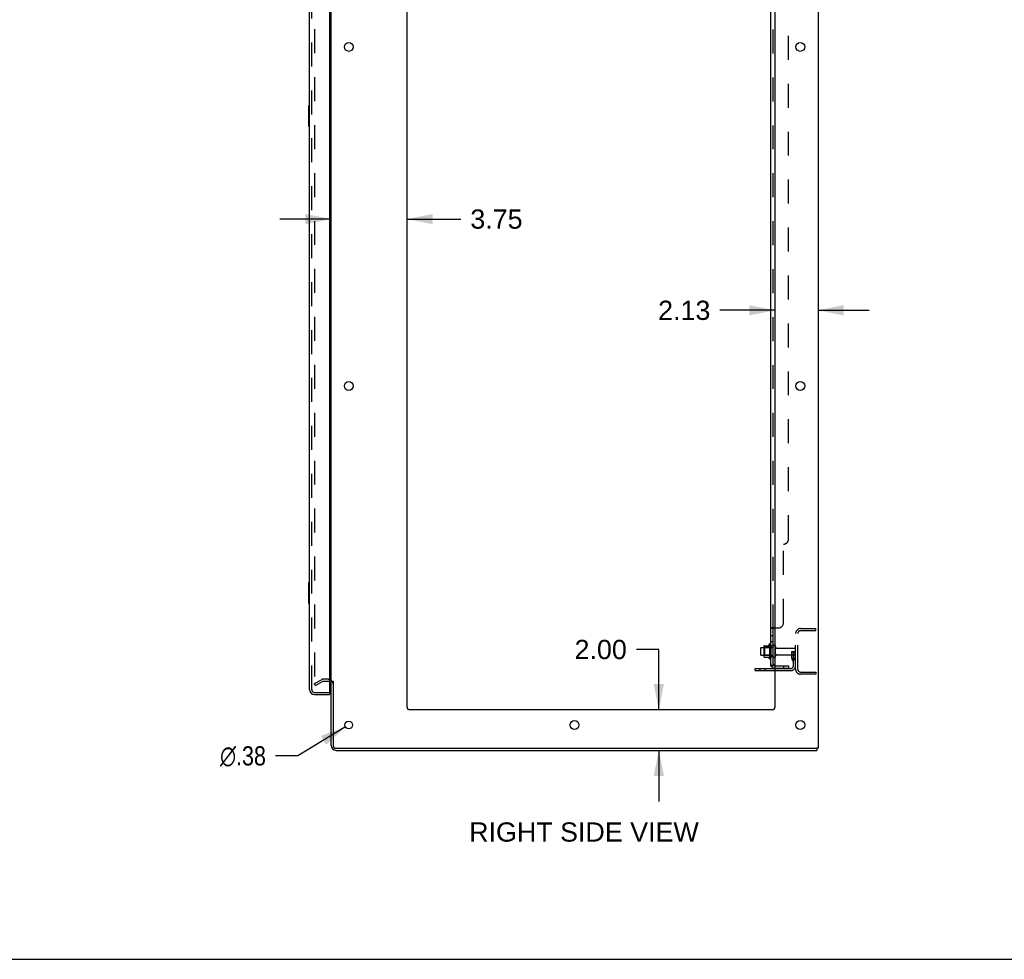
# Model space of a CAD drawing. Header units: inches. Extents: x 0 to 215, y 0 to 139.
# Tile 59 of 111: x 107 to 156, y 0 to 46. Entities that reach past the tile are written whole.
import ezdxf

# ---------------------------------------------------------------- set-up
doc = ezdxf.new("R2010")
doc.units = ezdxf.units.IN
doc.header["$LTSCALE"] = 11.804375
doc.header["$MEASUREMENT"] = 0
doc.linetypes.add('HIDDEN', pattern=[0.2, 0.1, -0.1])
doc.layers.get('0').update_dxf_attribs({"linetype": 'CONTINUOUS'})
for name, color, linetype in [('DEFAULT_2', 8, 'HIDDEN'), ('DIMENSIONS', 7, 'CONTINUOUS'), ('DOOR_ASSEMBLY', 7, 'CONTINUOUS'), ('SUBPANEL', 7, 'CONTINUOUS')]:
    doc.layers.add(name, color=color, linetype=linetype)
doc.styles.get("Standard").update_dxf_attribs({"font": 'arial.ttf'})
doc.styles.add('TEXTSTYLE_1', font='gdt', dxfattribs={"width": 0.8})
doc.dimstyles.new('DIMSTYLE_1', dxfattribs={"dimtxt": 0.946875, "dimasz": 1.2625, "dimexe": 0.09, "dimexo": 0.07, "dimgap": 0.0375, "dimtad": 0, "dimtih": 1, "dimtoh": 1, "dimzin": 4, "dimdsep": 46, "dimtxsty": 'Standard', "dimblk": '_FILLED', "dimblk1": '_FILLED', "dimblk2": '_FILLED', "dimcen": 0.09, "dimadec": 3, "dimazin": 1, "dimtfac": 1, "dimtdec": 3, "dimtofl": 0, "dimtmove": 0, "dimatfit": 3, "dimldrblk": '_FILLED', "dimfxl": 0, "dimtolj": 1, "dimtzin": 4, "dimarcsym": 0})
doc.dimstyles.new('DIMSTYLE_2', dxfattribs={"dimtxt": 0.946875, "dimasz": 1.2625, "dimexe": 0.09, "dimexo": 0.07, "dimgap": 0.09, "dimtad": 0, "dimtih": 1, "dimtoh": 1, "dimzin": 4, "dimdsep": 46, "dimtxsty": 'Standard', "dimblk": '_FILLED', "dimblk1": '_FILLED', "dimblk2": '_FILLED', "dimcen": 0.09, "dimadec": 3, "dimazin": 1, "dimtfac": 1, "dimtdec": 3, "dimtofl": 0, "dimtmove": 0, "dimatfit": 1, "dimldrblk": '_FILLED', "dimfxl": 0, "dimtolj": 1, "dimtzin": 4, "dimarcsym": 0})

# ---------------------------------------------------------------- blocks, each defined once
blk = doc.blocks.new('_FILLED')
at = {"color": 0, "linetype": 'ByBlock'}
blk.add_solid([(0, 0), (-1, 0.2), (-1, -0.2)], dxfattribs=at)
blk = doc.blocks.new('*D20')
at = {"layer": 'DIMENSIONS', "color": 2, "linetype": 'Continuous'}
for p, q in [((122.657, 36.461), (120.132, 36.461)), ((126.407, 36.461), (129.048, 36.461))]:
    blk.add_line(p, q, dxfattribs=at)
at = {"layer": 'DIMENSIONS', "color": 2, "linetype": 'Continuous', "xscale": 1.2625, "yscale": 1.2625, "zscale": 1.2625}
blk.add_blockref('_FILLED', (122.657, 36.461), dxfattribs=at)
at = {"layer": 'DIMENSIONS', "color": 2, "linetype": 'Continuous', "xscale": 1.2625, "yscale": 1.2625, "zscale": 1.2625, "rotation": 180}
blk.add_blockref('_FILLED', (126.407, 36.461), dxfattribs=at)
at = {"layer": 'DIMENSIONS', "color": 2, "linetype": 'Continuous', "insert": (129.522, 36.935), "char_height": 0.9469, "width": 2.57311, "attachment_point": 1, "line_spacing_factor": 0.9}
blk.add_mtext('3.75', dxfattribs=at)
blk = doc.blocks.new('*D21')
at = {"layer": 'DIMENSIONS', "color": 2, "linetype": 'Continuous'}
for p, q in [((144.532, 31.966), (141.825, 31.966)), ((146.657, 31.966), (149.182, 31.966))]:
    blk.add_line(p, q, dxfattribs=at)
at = {"layer": 'DIMENSIONS', "color": 2, "linetype": 'Continuous', "xscale": 1.2625, "yscale": 1.2625, "zscale": 1.2625}
blk.add_blockref('_FILLED', (144.532, 31.966), dxfattribs=at)
at = {"layer": 'DIMENSIONS', "color": 2, "linetype": 'Continuous', "xscale": 1.2625, "yscale": 1.2625, "zscale": 1.2625, "rotation": 180}
blk.add_blockref('_FILLED', (146.657, 31.966), dxfattribs=at)
at = {"layer": 'DIMENSIONS', "color": 2, "linetype": 'Continuous', "insert": (141.352, 32.44), "char_height": 0.9469, "width": 2.57311, "attachment_point": 3, "line_spacing_factor": 0.9}
blk.add_mtext('2.13', dxfattribs=at)
blk = doc.blocks.new('*D22')
at = {"layer": 'DIMENSIONS', "color": 2, "linetype": 'Continuous'}
for p, q in [((138.812, 15.261), (137.707, 15.261)), ((138.812, 12.292), (138.812, 15.261)), ((138.812, 10.292), (138.812, 7.767))]:
    blk.add_line(p, q, dxfattribs=at)
at = {"layer": 'DIMENSIONS', "color": 2, "linetype": 'Continuous', "xscale": 1.2625, "yscale": 1.2625, "zscale": 1.2625}
for p, rotation in [((138.812, 12.292), 270), ((138.812, 10.292), 90)]:
    blk.add_blockref('_FILLED', p, dxfattribs=dict(at, rotation=rotation))
at = {"layer": 'DIMENSIONS', "color": 2, "linetype": 'Continuous', "insert": (137.234, 15.735), "char_height": 0.9469, "width": 2.57311, "attachment_point": 3, "line_spacing_factor": 0.9}
blk.add_mtext('2.00', dxfattribs=at)
blk = doc.blocks.new('*D24')
at = {"layer": 'DIMENSIONS', "color": 2, "linetype": 'Continuous'}
for p, q in [((123.371, 11.444), (121.024, 10.021)), ((121.024, 10.021), (119.919, 10.021))]:
    blk.add_line(p, q, dxfattribs=at)
at = {"layer": 'DIMENSIONS', "color": 2, "linetype": 'Continuous', "xscale": 1.2625, "yscale": 1.2625, "zscale": 1.2625, "rotation": 31.2392584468}
blk.add_blockref('_FILLED', (123.371, 11.444), dxfattribs=at)
at = {"layer": 'DIMENSIONS', "color": 2, "linetype": 'Continuous', "insert": (119.446, 10.494), "char_height": 0.94688, "width": 3.09993, "attachment_point": 3, "line_spacing_factor": 0.9, "style": 'TEXTSTYLE_1'}
blk.add_mtext('{\\fgdt;n}\\fArial;.38', dxfattribs=at)

msp = doc.modelspace()

# ---------------------------------------------------------------- linework, layer by layer
at = {"color": 3, "linetype": 'Continuous'}
for p, q in [((146.657, 96.188), (146.657, 10.396)), ((122.657, 13.74), (122.657, 92.844)), ((126.407, 12.417), (126.407, 92.792)), ((144.532, 92.792), (144.532, 12.417)), ((143.553, 14.323), (144.532, 14.323)), ((122.657, 10.538), (122.657, 13.688)), ((122.761, 13.699), (122.761, 10.538)), ((144.407, 12.292), (126.532, 12.292)), ((122.903, 10.396), (146.567, 10.396)), ((122.903, 10.292), (146.605, 10.292)), ((146.657, 10.396), (146.601, 10.396))]:
    msp.add_line(p, q, dxfattribs=at)
at = {"color": 7, "linetype": 'Continuous'}
for p, q in [((143.828, 15.324), (143.828, 15.009)), ((143.858, 15.354), (143.992, 15.354)), ((143.992, 15.422), (143.992, 14.911)), ((144.002, 15.444), (144.23, 15.444)), ((144.258, 15.523), (144.258, 14.811)), ((143.858, 14.979), (143.992, 14.979)), ((144.002, 14.889), (144.23, 14.889)), ((143.553, 14.219), (143.553, 14.323)), ((143.553, 14.219), (144.532, 14.219)), ((122.761, 13.688), (122.657, 13.688)), ((146.567, 10.396), (146.601, 10.396)), ((146.605, 10.396), (146.605, 10.292)), ((0, 0), (214.625, 0))]:
    msp.add_line(p, q, dxfattribs=at)
at = {"color": 3, "linetype": 'Continuous'}
for centre, radius in [((123.532, 44.942), 0.219), ((145.782, 44.942), 0.219), ((123.532, 28.242), 0.219), ((145.782, 28.242), 0.219), ((123.532, 11.542), 0.188), ((134.657, 11.542), 0.219), ((145.782, 11.542), 0.219)]:
    msp.add_circle(centre, radius, dxfattribs=at)
at = {"color": 7, "linetype": 'Continuous'}
for centre, radius, start, end in [((144.289, 15.501), 0.0384, 0, 145.5503), ((143.858, 15.324), 0.03, 90, 180), ((144.002, 15.434), 0.01, 90, 174.8062), ((144.133, 15.422), 0.141, 174.7919, 180), ((144.211, 15.454), 0.01, 270, 336.0321), ((144.858, 15.167), 0.698, 149.3369, 156.0321), ((144.508, 15.424), 0.055, 64.0906, 180), ((143.858, 15.009), 0.03, 180, 270), ((144.133, 14.911), 0.141, 180, 185.2081), ((144.002, 14.899), 0.01, 185.1938, 270), ((144.211, 14.879), 0.01, 23.9679, 90), ((144.858, 15.167), 0.698, 203.9679, 210.6631), ((144.289, 14.833), 0.0384, 214.4497, 360), ((144.508, 14.909), 0.055, 180, 295.9094)]:
    msp.add_arc(centre, radius, start, end, dxfattribs=at)
at = {"color": 3, "linetype": 'Continuous'}
for centre, radius, start, end in [((122.514, 13.545), 0.142, 0, 63.5297), ((126.532, 12.417), 0.125, 180, 270), ((144.407, 12.417), 0.125, 270, 360), ((122.903, 10.538), 0.246, 180, 270), ((122.903, 10.538), 0.142, 180, 270)]:
    msp.add_arc(centre, radius, start, end, dxfattribs=at)
at = {"layer": 'DEFAULT_2', "color": 8, "linetype": 'HIDDEN'}
for p, q in [((121.844, 93.026), (121.844, 13.557)), ((145.553, 14.288), (145.553, 16.045)), ((145.657, 14.288), (145.657, 16.045)), ((145.799, 16.292), (146.553, 16.292)), ((145.799, 16.188), (146.553, 16.188)), ((146.553, 16.188), (146.553, 16.292)), ((144.012, 15.35), (143.992, 15.37)), ((143.992, 15.354), (144.453, 15.354)), ((144.308, 15.35), (144.012, 15.35)), ((144.012, 15.35), (144.012, 14.983)), ((144.308, 15.35), (144.328, 15.37)), ((144.308, 15.35), (144.308, 14.983)), ((144.328, 15.501), (144.328, 14.833)), ((144.453, 14.909), (144.453, 15.424)), ((144.563, 14.909), (144.563, 15.424)), ((144.625, 15.332), (145.523, 15.332)), ((145.359, 15.167), (145.449, 15.167)), ((145.359, 14.826), (145.359, 15.167)), ((145.449, 15.167), (145.553, 15.167)), ((145.449, 14.465), (145.449, 15.167)), ((145.463, 14.826), (145.463, 15.167)), ((145.553, 15.167), (145.514, 15.167)), ((144.012, 14.983), (143.992, 14.963)), ((143.992, 14.979), (144.453, 14.979)), ((144.308, 14.983), (144.012, 14.983)), ((144.308, 14.983), (144.328, 14.963)), ((144.625, 15.002), (145.523, 15.002)), ((145.463, 14.992), (145.359, 14.992)), ((145.38, 14.76), (145.429, 14.692)), ((145.465, 14.82), (145.514, 14.752)), ((143.8, 14.219), (143.8, 14.323)), ((144.056, 14.219), (144.056, 14.323)), ((144.532, 14.323), (145.306, 14.323)), ((144.532, 14.219), (145.306, 14.219)), ((145.799, 14.146), (146.553, 14.146)), ((146.553, 14.146), (146.553, 14.042)), ((121.844, 13.577), (122.184, 13.773)), ((121.896, 13.487), (122.236, 13.683)), ((122.514, 13.792), (122.252, 13.792)), ((122.514, 13.688), (122.252, 13.688)), ((146.553, 14.042), (145.799, 14.042)), ((121.896, 13.487), (121.844, 13.577))]:
    msp.add_line(p, q, dxfattribs=at)
for points in [[(121.844, 13.557), (121.844, 13.555), (121.845, 13.553), (121.845, 13.551)], [(121.862, 13.537), (121.86, 13.537), (121.858, 13.538), (121.856, 13.538), (121.854, 13.539), (121.852, 13.54), (121.851, 13.542), (121.849, 13.543), (121.848, 13.545), (121.847, 13.547), (121.846, 13.549), (121.845, 13.551)], [(121.869, 13.539), (121.867, 13.538), (121.866, 13.538), (121.864, 13.537), (121.862, 13.537), (121.862, 13.537)]]:
    msp.add_lwpolyline(points, dxfattribs=at)
for centre, radius, start, end in [((145.799, 16.045), 0.246, 90, 180), ((145.799, 16.045), 0.142, 90, 180), ((144.508, 15.424), 0.055, 360, 64.0906), ((144.625, 15.394), 0.0625, 180, 270), ((145.523, 15.302), 0.03, 360, 90), ((144.508, 14.909), 0.055, 295.9094, 0), ((144.625, 14.939), 0.0625, 90, 180), ((145.473, 14.826), 0.114, 180, 215.7539), ((145.345, 14.631), 0.104, 0, 35.7539), ((145.473, 14.826), 0.01, 180, 215.7539), ((145.345, 14.631), 0.208, 0, 35.7539), ((145.523, 15.032), 0.03, 270, 0), ((145.306, 14.465), 0.246, 270, 360), ((145.306, 14.465), 0.142, 270, 360), ((145.799, 14.288), 0.246, 180, 270), ((145.799, 14.288), 0.142, 180, 270), ((122.252, 13.655), 0.137, 90, 120), ((122.252, 13.655), 0.033, 90, 120), ((122.514, 13.545), 0.246, 0, 90), ((122.514, 13.545), 0.142, 63.5297, 90)]:
    msp.add_arc(centre, radius, start, end, dxfattribs=at)
at = {"layer": 'DOOR_ASSEMBLY', "color": 3, "linetype": 'Continuous'}
for p, q in [((121.599, 13.288), (121.599, 93.295)), ((122.578, 93.418), (122.578, 13.166)), ((121.845, 13.042), (122.578, 13.042))]:
    msp.add_line(p, q, dxfattribs=at)
at = {"layer": 'DOOR_ASSEMBLY', "color": 8, "linetype": 'HIDDEN'}
for p, q in [((121.703, 13.288), (121.703, 93.295)), ((121.845, 13.146), (122.558, 13.146))]:
    msp.add_line(p, q, dxfattribs=at)
at = {"layer": 'DOOR_ASSEMBLY', "color": 7, "linetype": 'Continuous'}
for p, q in [((121.539, 42.027), (121.539, 41.057)), ((121.599, 42.042), (121.554, 42.042)), ((121.585, 41.942), (121.585, 41.142)), ((121.554, 41.042), (121.599, 41.042)), ((121.539, 18.527), (121.539, 17.557)), ((121.599, 18.542), (121.554, 18.542)), ((121.585, 18.442), (121.585, 17.642)), ((121.554, 17.542), (121.599, 17.542)), ((122.558, 13.146), (122.578, 13.146)), ((122.578, 13.146), (122.578, 13.042))]:
    msp.add_line(p, q, dxfattribs=at)
for points in [[(121.584, 41.978), (121.584, 41.972), (121.585, 41.966), (121.585, 41.96), (121.585, 41.954), (121.585, 41.948), (121.585, 41.942)], [(121.585, 41.142), (121.585, 41.135), (121.585, 41.129), (121.585, 41.123), (121.585, 41.117), (121.584, 41.111), (121.584, 41.106)], [(121.584, 18.478), (121.584, 18.472), (121.585, 18.466), (121.585, 18.46), (121.585, 18.454), (121.585, 18.448), (121.585, 18.442)], [(121.585, 17.642), (121.585, 17.635), (121.585, 17.629), (121.585, 17.623), (121.585, 17.617), (121.584, 17.611), (121.584, 17.606)]]:
    msp.add_lwpolyline(points, dxfattribs=at)
for centre, radius, start, end in [((121.554, 42.027), 0.015, 90, 180), ((121.584, 42.027), 0.015, 0, 90), ((121.554, 41.057), 0.015, 180, 270), ((121.584, 41.057), 0.015, 270, 360), ((121.554, 18.527), 0.015, 90, 180), ((121.584, 18.527), 0.015, 0, 90), ((121.554, 17.557), 0.015, 180, 270), ((121.584, 17.557), 0.015, 270, 360), ((121.763, 13.432), 0.26, 270, 272.5866)]:
    msp.add_arc(centre, radius, start, end, dxfattribs=at)
at = {"layer": 'DOOR_ASSEMBLY', "color": 3, "linetype": 'Continuous'}
for centre, radius, start, end in [((121.845, 13.288), 0.246, 180, 270), ((122.558, 13.166), 0.02, 270, 360)]:
    msp.add_arc(centre, radius, start, end, dxfattribs=at)
at = {"layer": 'DOOR_ASSEMBLY', "color": 8, "linetype": 'HIDDEN'}
msp.add_arc((121.845, 13.288), 0.142, 180, 270, dxfattribs=at)
at = {"layer": 'SUBPANEL', "color": 3, "linetype": 'Continuous'}
for p, q in [((144.328, 14.448), (144.328, 92.135)), ((144.532, 16.323), (144.382, 16.323))]:
    msp.add_line(p, q, dxfattribs=at)
at = {"layer": 'SUBPANEL', "color": 8, "linetype": 'HIDDEN'}
for p, q in [((144.453, 16.288), (144.453, 90.296)), ((145.203, 20.698), (145.203, 85.885)), ((144.953, 16.573), (144.953, 20.448)), ((144.454, 16.292), (144.453, 16.29)), ((144.478, 16.316), (144.478, 16.315)), ((144.532, 16.323), (144.703, 16.323)), ((144.453, 15.926), (144.328, 15.926)), ((144.453, 15.645), (144.328, 15.645)), ((144.453, 15.417), (144.328, 15.417)), ((144.453, 14.917), (144.328, 14.917)), ((144.429, 14.448), (144.478, 14.489)), ((144.565, 14.448), (145.203, 14.448)), ((145.203, 14.323), (144.565, 14.323)), ((144.953, 14.448), (144.953, 14.323)), ((145.203, 14.448), (145.203, 14.323))]:
    msp.add_line(p, q, dxfattribs=at)
at = {"layer": 'SUBPANEL', "color": 7, "linetype": 'Continuous'}
for p, q in [((144.453, 16.288), (144.328, 16.288)), ((144.453, 14.448), (144.453, 16.288)), ((144.453, 14.448), (144.328, 14.448)), ((144.382, 14.409), (144.429, 14.448))]:
    msp.add_line(p, q, dxfattribs=at)
at = {"layer": 'SUBPANEL', "color": 3, "linetype": 'Continuous'}
for points in [[(144.354, 16.309), (144.35, 16.307), (144.347, 16.306), (144.344, 16.304), (144.341, 16.303), (144.338, 16.301), (144.335, 16.299), (144.333, 16.298), (144.331, 16.296), (144.33, 16.294), (144.329, 16.292), (144.328, 16.291), (144.328, 16.289), (144.328, 16.288)], [(144.382, 16.323), (144.38, 16.321), (144.377, 16.32), (144.375, 16.318), (144.371, 16.317), (144.368, 16.315), (144.365, 16.314), (144.361, 16.312), (144.354, 16.309)], [(144.357, 14.425), (144.35, 14.428), (144.347, 14.429), (144.344, 14.431), (144.341, 14.432), (144.338, 14.434), (144.335, 14.436), (144.333, 14.438), (144.331, 14.439), (144.33, 14.441), (144.329, 14.443), (144.328, 14.445), (144.328, 14.446), (144.328, 14.448)], [(144.382, 14.409), (144.38, 14.412), (144.377, 14.414), (144.375, 14.416), (144.371, 14.418), (144.368, 14.42), (144.365, 14.421), (144.361, 14.423), (144.357, 14.425)]]:
    msp.add_lwpolyline(points, dxfattribs=at)
at = {"layer": 'SUBPANEL', "color": 8, "linetype": 'HIDDEN'}
for points in [[(144.333, 16.298), (144.331, 16.296), (144.33, 16.294), (144.329, 16.292), (144.328, 16.291), (144.328, 16.289)], [(144.341, 16.303), (144.338, 16.301), (144.335, 16.299)], [(144.382, 16.323), (144.38, 16.321), (144.377, 16.32), (144.375, 16.318), (144.371, 16.317)], [(144.453, 16.29), (144.453, 16.289), (144.453, 16.288)], [(144.46, 16.298), (144.458, 16.296), (144.456, 16.295), (144.455, 16.293), (144.454, 16.292)], [(144.472, 16.307), (144.471, 16.306), (144.469, 16.305)], [(144.476, 16.312), (144.475, 16.31), (144.474, 16.309)], [(144.478, 16.323), (144.479, 16.321), (144.479, 16.319), (144.479, 16.318), (144.478, 16.316)], [(144.457, 14.471), (144.457, 14.471), (144.457, 14.471), (144.456, 14.471), (144.456, 14.47), (144.455, 14.47), (144.455, 14.47), (144.454, 14.47), (144.454, 14.469), (144.453, 14.469), (144.453, 14.469), (144.452, 14.468), (144.452, 14.468), (144.451, 14.468), (144.45, 14.467), (144.45, 14.467), (144.449, 14.466), (144.448, 14.466), (144.448, 14.466), (144.447, 14.465), (144.446, 14.465), (144.445, 14.465), (144.445, 14.464), (144.444, 14.464), (144.443, 14.464), (144.442, 14.463), (144.442, 14.463), (144.441, 14.462), (144.44, 14.462), (144.439, 14.462), (144.438, 14.461), (144.437, 14.461), (144.437, 14.461), (144.436, 14.46), (144.435, 14.46), (144.434, 14.459), (144.433, 14.459), (144.432, 14.459), (144.431, 14.458), (144.43, 14.458), (144.429, 14.458), (144.428, 14.457), (144.427, 14.457), (144.426, 14.456), (144.425, 14.456), (144.424, 14.456), (144.423, 14.455), (144.422, 14.455), (144.42, 14.455), (144.419, 14.454), (144.418, 14.454), (144.417, 14.453), (144.416, 14.453), (144.415, 14.453), (144.414, 14.452), (144.413, 14.452), (144.412, 14.452), (144.41, 14.451), (144.409, 14.451), (144.408, 14.451), (144.407, 14.451), (144.406, 14.45), (144.405, 14.45), (144.404, 14.45), (144.403, 14.45), (144.402, 14.449), (144.401, 14.449), (144.4, 14.449), (144.399, 14.449), (144.398, 14.449), (144.398, 14.449), (144.397, 14.448), (144.396, 14.448), (144.395, 14.448), (144.394, 14.448), (144.394, 14.448), (144.393, 14.448), (144.393, 14.448)], [(144.393, 14.448), (144.393, 14.448), (144.393, 14.448), (144.393, 14.448), (144.393, 14.448), (144.393, 14.448), (144.394, 14.448), (144.394, 14.448), (144.395, 14.448), (144.395, 14.448), (144.396, 14.448)], [(144.453, 14.468), (144.454, 14.468), (144.454, 14.469), (144.454, 14.469), (144.455, 14.47), (144.455, 14.47), (144.456, 14.47), (144.456, 14.47), (144.456, 14.471), (144.457, 14.471), (144.457, 14.471), (144.457, 14.471)], [(144.453, 14.452), (144.453, 14.45), (144.453, 14.448)]]:
    msp.add_lwpolyline(points, dxfattribs=at)
at = {"layer": 'SUBPANEL', "color": 7, "linetype": 'Continuous'}
for points in [[(144.467, 16.303), (144.463, 16.301), (144.461, 16.299), (144.46, 16.298), (144.458, 16.296), (144.456, 16.295), (144.455, 16.293), (144.454, 16.292), (144.453, 16.29), (144.453, 16.289), (144.453, 16.288)], [(144.478, 16.323), (144.479, 16.321), (144.479, 16.319), (144.479, 16.318), (144.478, 16.316), (144.478, 16.315), (144.477, 16.313), (144.476, 16.312), (144.475, 16.31), (144.474, 16.309), (144.472, 16.307), (144.471, 16.306), (144.469, 16.305), (144.467, 16.303)], [(144.458, 14.46), (144.456, 14.458), (144.455, 14.456), (144.454, 14.454), (144.453, 14.452)], [(144.471, 14.475), (144.467, 14.472), (144.465, 14.469), (144.463, 14.467), (144.461, 14.465), (144.46, 14.463), (144.458, 14.46)], [(144.478, 14.489), (144.479, 14.488), (144.479, 14.487), (144.479, 14.487), (144.478, 14.486), (144.478, 14.485), (144.477, 14.483), (144.476, 14.482), (144.475, 14.48), (144.474, 14.479), (144.472, 14.477), (144.471, 14.475)]]:
    msp.add_lwpolyline(points, dxfattribs=at)
at = {"layer": 'SUBPANEL', "color": 8, "linetype": 'HIDDEN'}
for centre, radius, start, end in [((144.953, 20.698), 0.25, 270, 360), ((144.703, 16.573), 0.25, 270, 360), ((144.565, 14.56), 0.237, 180, 219.4342), ((144.565, 14.56), 0.112, 252.8585, 270), ((144.565, 14.56), 0.237, 261.9946, 270)]:
    msp.add_arc(centre, radius, start, end, dxfattribs=at)
at = {"layer": 'SUBPANEL', "color": 7, "linetype": 'Continuous'}
msp.add_arc((144.565, 14.56), 0.112, 180, 252.8585, dxfattribs=at)
at = {"layer": 'SUBPANEL', "color": 3, "linetype": 'Continuous'}
msp.add_arc((144.565, 14.56), 0.237, 219.4342, 261.9946, dxfattribs=at)

# ---------------------------------------------------------------- texts
at = {"layer": 'DIMENSIONS', "color": 2, "linetype": 'Continuous', "insert": (135.122, 6.743), "char_height": 0.94688, "width": 11.2921, "attachment_point": 2, "line_spacing_factor": 0.9}
msp.add_mtext('RIGHT SIDE VIEW', dxfattribs=at)

# ---------------------------------------------------------------- dimensions: what is measured, and where the dimension line sits
at = {"layer": 'DIMENSIONS', "color": 2, "linetype": 'Continuous'}
for base, p1, p2, angle, picture, middle in [((144.53172631, 31.966185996), (146.65672631, 96.147705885), (144.53172631, 12.416705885), 180, '*D21', (140.053711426, 31.96090673)), ((138.812, 12.292), (146.545, 10.292), (144.407, 12.292), 90, '*D22', (135.936, 15.256))]:
    dim = msp.add_linear_dim(base=base, p1=p1, p2=p2, angle=angle, dimstyle='DIMSTYLE_1', dxfattribs=at)
    dim.commit()
    dim.dimension.update_dxf_attribs({"geometry": picture, "text_midpoint": middle, "dimtype": 160})
dim = msp.add_linear_dim(base=(126.407, 36.461), p1=(122.657, 13.74), p2=(126.407, 12.417), dimstyle='DIMSTYLE_1', dxfattribs=at)
dim.commit()
dim.dimension.update_dxf_attribs({"geometry": '*D20', "text_midpoint": (130.81, 36.456), "dimtype": 160})
dim = msp.add_diameter_dim_2p(p1=(123.371, 11.444), p2=(123.692, 11.639), text='%%c<>', dimstyle='DIMSTYLE_2', override={"dimpost": '<>'}, dxfattribs=at)
dim.commit()
dim.dimension.update_dxf_attribs({"geometry": '*D24', "text_midpoint": (117.896, 10.021), "dimtype": 163})

doc.saveas('drawing.dxf')
